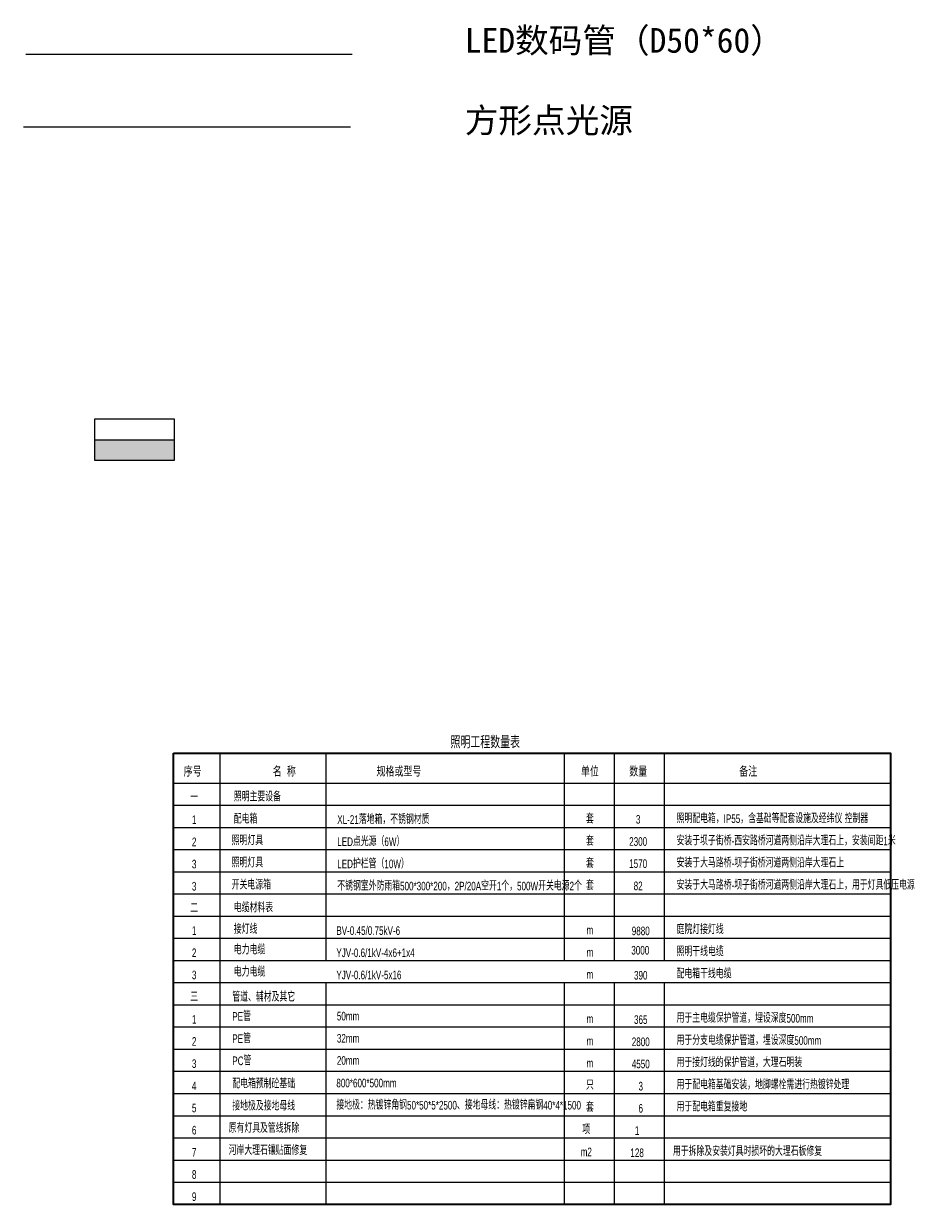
# Model space of a CAD drawing. Extents: x 39508475 to 39522402, y 3783947 to 3795549.
# Tile 143 of 256: x 39516787 to 39517153, y 3790648 to 3791127. Entities that reach past the tile are written whole.
import ezdxf
from ezdxf.enums import TextEntityAlignment as Align

# ---------------------------------------------------------------- set-up
doc = ezdxf.new("R2010")
doc.units = 0
for name, color, linetype in [('paper', 7, 'CONTINUOUS'), ('拆迁面积', 10, 'CONTINUOUS'), ('照明平面导线层', 6, 'CONTINUOUS'), ('道路照明', 200, 'CONTINUOUS')]:
    doc.layers.add(name, color=color, linetype=linetype)
doc.layers.add('TEXT1_ZJ', color=7, linetype='CONTINUOUS', lineweight=0)
doc.styles.add('FSTB', font='fsdb_e.shx', dxfattribs={"width": 0.7, "bigfont": 'tjhzf.shx'})
doc.styles.add('HT', font='simhei.ttf')
doc.styles.get("Standard").update_dxf_attribs({"font": 'txt', "width": 1.1})
doc.styles.add('仿宋1', font='fsdb_e.shx', dxfattribs={"width": 0.707, "bigfont": 'tjhzf.shx'})
doc.linetypes.add('FENCELINE2', pattern='A,6.35,-2.54,[132,ltypeshp.shx,S=2.54,R=0,X=-2.54,Y=0],-2.54,25.4', length=36.83)
doc.linetypes.add('HOT_WATER_SUPPLY', pattern='A,12.7,-5.08,["HW",Standard,S=2.54,R=0,X=-2.54,Y=-1.27],-5.08', length=22.86)

# ---------------------------------------------------------------- blocks, each defined once
blk = doc.blocks.new('控制箱')
at = {"layer": '拆迁面积', "ltscale": 0.1}
blk.add_hatch(color=3, dxfattribs=at).paths.add_polyline_path([(39516847.78, 3790949.33), (39516847.78, 3790957.83), (39516815.65, 3790957.83), (39516815.65, 3790949.33)])
at = {"layer": '拆迁面积', "color": 3, "ltscale": 0.1}
blk.add_line((39516815.65, 3790957.83), (39516847.78, 3790957.83), dxfattribs=at)
blk.add_lwpolyline([(39516815.65, 3790966.32), (39516847.78, 3790966.32), (39516847.78, 3790949.33), (39516815.65, 3790949.33)], close=True, dxfattribs=at)

msp = doc.modelspace()

# ---------------------------------------------------------------- linework, layer by layer
at = {"layer": 'paper', "color": 0, "lineweight": 20}
for p, q in [((39516866.30959, 3790830.59839), (39516866.30959, 3790647.50416)), ((39516909.36366, 3790830.59839), (39516909.36366, 3790818.50416)), ((39516909.36366, 3790830.59839), (39516909.36366, 3790755.50416)), ((39517006.09461, 3790830.59839), (39517006.09461, 3790818.50416)), ((39517026.34461, 3790830.59839), (39517026.34461, 3790818.50416)), ((39517046.59461, 3790830.59839), (39517046.59461, 3790818.50416)), ((39516847.55959, 3790818.50416), (39517138.36191, 3790818.50416)), ((39516847.55959, 3790818.50416), (39517138.36191, 3790818.50416)), ((39516847.55959, 3790818.50416), (39516866.30959, 3790818.50416)), ((39516847.55959, 3790818.50416), (39517138.36191, 3790818.50416)), ((39516847.55959, 3790818.50416), (39517138.36191, 3790818.50416)), ((39516866.30959, 3790818.50416), (39517138.36191, 3790818.50416)), ((39516866.30959, 3790818.50416), (39517138.36191, 3790818.50416)), ((39516866.30959, 3790818.50416), (39517138.36191, 3790818.50416)), ((39516866.30959, 3790818.50416), (39517138.36191, 3790818.50416)), ((39516866.30959, 3790818.50416), (39517138.36191, 3790818.50416)), ((39516909.36366, 3790818.50416), (39517138.36191, 3790818.50416)), ((39516909.36366, 3790818.50416), (39517138.36191, 3790818.50416)), ((39517006.09461, 3790818.50416), (39517006.09461, 3790755.50416)), ((39517026.34461, 3790818.50416), (39517026.34461, 3790755.50416)), ((39517046.59461, 3790818.50416), (39517046.59461, 3790755.50416)), ((39516847.55959, 3790809.50416), (39517138.36191, 3790809.50416)), ((39516866.30959, 3790809.50416), (39517138.36191, 3790809.50416)), ((39516909.36366, 3790809.50416), (39517138.36191, 3790809.50416)), ((39516909.36366, 3790809.50416), (39517138.36191, 3790809.50416)), ((39516847.55959, 3790800.50416), (39516866.30959, 3790800.50416)), ((39516866.30959, 3790800.50416), (39517138.36191, 3790800.50416)), ((39516866.30959, 3790800.50416), (39517138.36191, 3790800.50416)), ((39516909.36366, 3790800.50416), (39517138.36191, 3790800.50416)), ((39516847.55959, 3790791.50416), (39516866.30959, 3790791.50416)), ((39516866.30959, 3790791.50416), (39517138.36191, 3790791.50416)), ((39516847.55959, 3790782.50416), (39516866.30959, 3790782.50416)), ((39516847.55959, 3790782.50416), (39516866.30959, 3790782.50416)), ((39516866.30959, 3790782.50416), (39517138.36191, 3790782.50416)), ((39516909.36366, 3790782.50416), (39517138.36191, 3790782.50416)), ((39516909.36366, 3790782.50416), (39517138.36191, 3790782.50416)), ((39516847.55959, 3790773.50416), (39516866.30959, 3790773.50416)), ((39516847.55959, 3790773.50416), (39516866.30959, 3790773.50416)), ((39516847.55959, 3790773.50416), (39516866.30959, 3790773.50416)), ((39516866.30959, 3790773.50416), (39517138.36191, 3790773.50416)), ((39516847.55959, 3790764.50416), (39516866.30959, 3790764.50416)), ((39516847.55959, 3790764.50416), (39516866.30959, 3790764.50416)), ((39516847.55959, 3790764.50416), (39516866.30959, 3790764.50416)), ((39516866.30959, 3790764.50416), (39517138.36191, 3790764.50416)), ((39516909.36366, 3790764.50416), (39517138.36191, 3790764.50416)), ((39516847.55959, 3790755.50416), (39516866.30959, 3790755.50416)), ((39516847.55959, 3790755.50416), (39516866.30959, 3790755.50416)), ((39516847.55959, 3790755.50416), (39516866.30959, 3790755.50416)), ((39516866.30959, 3790755.50416), (39517138.36191, 3790755.50416)), ((39516909.36366, 3790755.50416), (39516909.36366, 3790746.50416)), ((39517006.09461, 3790755.50416), (39517006.09461, 3790746.50416)), ((39517026.34461, 3790755.50416), (39517026.34461, 3790746.50416)), ((39517046.59461, 3790755.50416), (39517046.59461, 3790746.50416)), ((39516847.55959, 3790746.50416), (39516866.30959, 3790746.50416)), ((39516847.55959, 3790746.50416), (39516866.30959, 3790746.50416)), ((39516847.55959, 3790746.50416), (39516866.30959, 3790746.50416)), ((39516866.30959, 3790746.50416), (39517138.36191, 3790746.50416)), ((39516847.55959, 3790737.50416), (39516866.30959, 3790737.50416)), ((39516847.55959, 3790737.50416), (39516866.30959, 3790737.50416)), ((39516847.55959, 3790737.50416), (39516866.30959, 3790737.50416)), ((39516866.30959, 3790737.50416), (39517138.36191, 3790737.50416)), ((39516909.36366, 3790737.50416), (39516909.36366, 3790710.50416)), ((39517006.09461, 3790737.50416), (39517006.09461, 3790710.50416)), ((39517026.34461, 3790737.50416), (39517026.34461, 3790710.50416)), ((39517046.59461, 3790737.50416), (39517046.59461, 3790710.50416)), ((39516847.55959, 3790728.50416), (39516866.30959, 3790728.50416)), ((39516847.55959, 3790728.50416), (39516866.30959, 3790728.50416)), ((39516847.55959, 3790728.50416), (39516866.30959, 3790728.50416)), ((39516866.30959, 3790728.50416), (39517138.36191, 3790728.50416)), ((39516847.55959, 3790719.50416), (39517138.36191, 3790719.50416)), ((39516847.55959, 3790719.50416), (39516866.30959, 3790719.50416)), ((39516847.55959, 3790719.50416), (39516866.30959, 3790719.50416)), ((39516847.55959, 3790719.50416), (39516866.30959, 3790719.50416)), ((39516909.36366, 3790719.50416), (39517138.36191, 3790719.50416)), ((39516847.55959, 3790710.50416), (39517138.36191, 3790710.50416)), ((39516909.36366, 3790710.50416), (39516909.36366, 3790647.50416)), ((39517006.09461, 3790710.50416), (39517006.09461, 3790647.50416)), ((39517026.34461, 3790710.50416), (39517026.34461, 3790647.50416)), ((39517046.59461, 3790710.50416), (39517046.59461, 3790647.50416)), ((39516847.55959, 3790701.50416), (39517138.36191, 3790701.50416)), ((39516847.55959, 3790692.50416), (39517138.36191, 3790692.50416)), ((39516847.55959, 3790683.50416), (39517138.36191, 3790683.50416)), ((39516847.55959, 3790683.50416), (39517138.36191, 3790683.50416)), ((39516847.55959, 3790674.50416), (39517138.36191, 3790674.50416)), ((39516847.55959, 3790674.50416), (39517138.36191, 3790674.50416)), ((39516847.55959, 3790665.50416), (39517138.36191, 3790665.50416)), ((39516847.55959, 3790665.50416), (39517138.36191, 3790665.50416)), ((39516847.55959, 3790656.50416), (39517138.36191, 3790656.50416)), ((39516847.55959, 3790656.50416), (39517138.36191, 3790656.50416)), ((39516847.55959, 3790656.50416), (39517138.36191, 3790656.50416)), ((39516847.55959, 3790647.50416), (39517138.36191, 3790647.50416)), ((39516847.55959, 3790647.50416), (39517138.36191, 3790647.50416))]:
    msp.add_line(p, q, dxfattribs=at)
at = {"layer": '拆迁面积', "color": 1, "linetype": 'HOT_WATER_SUPPLY', "lineweight": 0, "ltscale": 2, "flags": 128}
msp.add_lwpolyline([(39516787.64242, 3791114.30091), (39516919.98163, 3791114.30091)], dxfattribs=at)
at = {"layer": '拆迁面积', "color": 1, "linetype": 'FENCELINE2', "flags": 128}
msp.add_lwpolyline([(39516786.77609, 3791084.81893), (39516919.39927, 3791084.81893)], dxfattribs=at)
at = {"layer": '照明平面导线层', "color": 0, "lineweight": 35}
msp.add_lwpolyline([(39516847.55959, 3790830.59839), (39517138.36191, 3790830.59839), (39517138.36191, 3790647.50416), (39516847.55959, 3790647.50416)], close=True, dxfattribs=at)

# ---------------------------------------------------------------- block references
at = {"layer": '拆迁面积', "color": 3}
msp.add_blockref('控制箱', (0, 0), dxfattribs=at)

# ---------------------------------------------------------------- texts
at = {"layer": 'TEXT1_ZJ', "style": 'HT'}
for s, p in [('LED数码管（D50*60）', (39516965.72675, 3791111.88824)), ('方形点光源', (39516965.72675, 3791079.44357))]:
    msp.add_text(s, height=10, dxfattribs=at).set_placement(p, align=Align.BOTTOM_LEFT)
at = {"layer": '道路照明', "color": 0, "linetype": 'Continuous', "lineweight": 25, "style": '仿宋1', "width": 0.7}
msp.add_text('照明工程数量表', height=5, rotation=0.0000065, dxfattribs=at).set_placement((39516974.02931, 3790832.59839), align=Align.CENTER)
at = {"layer": '道路照明', "color": 0, "linetype": 'Continuous', "lineweight": 15, "style": '仿宋1', "width": 0.7}
for s, height, p in [('序号', 4, (39516855.35245, 3790821.12916)), ('名  称', 4, (39516892.52214, 3790821.12916)), ('规格或型号', 4, (39516939.00205, 3790821.12916)), ('单位', 4, (39517016.48115, 3790821.12916)), ('数量', 4, (39517036.07578, 3790821.12916)), ('备注', 4, (39517080.68956, 3790821.12916)), ('一', 3.5, (39516855.95492, 3790810.86861)), ('1', 3.5, (39516855.95492, 3790801.86861)), ('套', 3.5, (39517016.48573, 3790802.09788)), ('3', 3.5, (39517036.05163, 3790802.02038)), ('2', 3.5, (39516855.95492, 3790792.86861)), ('套', 3.5, (39517016.48573, 3790793.09788)), ('2300', 3.5, (39517036.05163, 3790793.02038)), ('3', 3.5, (39516855.95492, 3790783.86861)), ('套', 3.5, (39517016.48573, 3790784.09788)), ('1570', 3.5, (39517036.05163, 3790784.02038)), ('3', 3.5, (39516855.95492, 3790774.86861)), ('套', 3.5, (39517016.48573, 3790775.09788)), ('82', 3.5, (39517036.05163, 3790775.02038)), ('二', 3.5, (39516855.95492, 3790765.86861)), ('1', 3.5, (39516855.95492, 3790756.86861)), ('m', 3.5, (39517016.48573, 3790757.08374)), ('9880', 3.5, (39517037.10079, 3790756.73519)), ('3000', 3.5, (39517036.91727, 3790748.88609)), ('2', 3.5, (39516855.95492, 3790747.86861)), ('m', 3.5, (39517016.48573, 3790748.08374)), ('3', 3.5, (39516855.95492, 3790738.86861)), ('390', 3.5, (39517037.10079, 3790738.73519)), ('m', 3.5, (39517016.48573, 3790739.08374)), ('三', 3.5, (39516855.95492, 3790729.86861)), ('1', 3.5, (39516855.95492, 3790720.86861)), ('m', 3.5, (39517016.48573, 3790721.08374)), ('365', 3.5, (39517037.10079, 3790720.73519)), ('2', 3.5, (39516855.95492, 3790711.86861)), ('m', 3.5, (39517016.48573, 3790712.08374)), ('2800', 3.5, (39517037.10079, 3790711.73519)), ('3', 3.5, (39516855.95492, 3790702.86861)), ('m', 3.5, (39517016.48573, 3790703.08374)), ('4550', 3.5, (39517037.10079, 3790702.73519)), ('4', 3.5, (39516855.95492, 3790693.86861)), ('只', 3.5, (39517016.48573, 3790694.08374)), ('3', 3.5, (39517037.10079, 3790693.73519)), ('5', 3.5, (39516855.95492, 3790684.86861)), ('套', 3.5, (39517016.48573, 3790685.08374)), ('6', 3.5, (39517037.10079, 3790684.73519)), ('项', 3.5, (39517015.00788, 3790676.05066)), ('6', 3.5, (39516855.95492, 3790675.86861)), ('1', 3.5, (39517035.62295, 3790675.70212)), ('7', 3.5, (39516855.95492, 3790666.86861)), ('m2', 3.5, (39517015.00788, 3790667.05066)), ('128', 3.5, (39517035.62295, 3790666.70212)), ('8', 3.5, (39516855.95492, 3790657.86861)), ('9', 3.5, (39516855.95492, 3790648.86861))]:
    msp.add_text(s, height=height, rotation=0.0000065, dxfattribs=at).set_placement(p, align=Align.CENTER)
for s, p in [('照明主要设备', (39516872.03988, 3790811.09788)), ('配电箱', (39516872.03988, 3790802.09788)), ('XL-21落地箱，不锈钢材质', (39516913.99785, 3790801.92985)), ('照明配电箱，IP55，含基础等配套设施及经纬仪 控制器', (39517051.62392, 3790802.26999)), ('照明灯具', (39516871.16088, 3790793.33909)), ('安装于坝子街桥-西安路桥河道两侧沿岸大理石上，安装间距1米', (39517051.62392, 3790793.26999)), ('照明灯具', (39516871.16088, 3790784.33909)), ('安装于大马路桥-坝子街桥河道两侧沿岸大理石上', (39517051.62392, 3790784.26999)), ('开关电源箱', (39516871.16088, 3790775.33909)), ('安装于大马路桥-坝子街桥河道两侧沿岸大理石上，用于灯具低压电源', (39517051.62392, 3790775.26999)), ('电缆材料表', (39516872.03988, 3790766.09788)), ('接灯线', (39516872.03988, 3790757.35902)), ('庭院灯接灯线', (39517051.62392, 3790757.26999)), ('BV-0.45/0.75kV-6', (39516913.63251, 3790756.86861)), ('电力电缆', (39516872.03988, 3790749.01319)), ('YJV-0.6/1kV-4x6+1x4', (39516913.63251, 3790747.86861)), ('照明干线电缆', (39517051.62392, 3790748.26999)), ('电力电缆', (39516872.03988, 3790740.01319)), ('YJV-0.6/1kV-5x16', (39516913.63251, 3790738.86861)), ('配电箱干线电缆', (39517051.62392, 3790739.26999)), ('管道、辅材及其它', (39516871.42251, 3790729.86861)), ('PE管', (39516871.42251, 3790722.02073)), ('50mm', (39516913.84543, 3790722.16005)), ('用于主电缆保护管道，埋设深度500mm', (39517051.62392, 3790721.26999)), ('PE管', (39516871.42251, 3790713.02073)), ('32mm', (39516913.84543, 3790713.16005)), ('用于分支电缆保护管道，埋设深度500mm', (39517051.62392, 3790712.26999)), ('PC管', (39516871.42251, 3790704.02073)), ('20mm', (39516913.84543, 3790704.16005)), ('用于接灯线的保护管道，大理石明装', (39517051.62392, 3790703.26999)), ('800*600*500mm', (39516913.63251, 3790695.0048)), ('配电箱预制砼基础', (39516871.42251, 3790694.65277)), ('用于配电箱基础安装，地脚螺栓需进行热镀锌处理', (39517051.62392, 3790694.26999)), ('接地极及接地母线', (39516871.42251, 3790685.65277)), ('接地极：热镀锌角钢50*50*5*2500、接地母线：热镀锌扁钢40*4*1500', (39516913.63251, 3790686.0048)), ('用于配电箱重复接地', (39517051.62392, 3790685.26999)), ('原有灯具及管线拆除', (39516869.94466, 3790676.6197)), ('河岸大理石镶贴面修复', (39516869.94466, 3790667.6197)), ('用于拆除及安装灯具时损坏的大理石板修复', (39517050.14607, 3790667.23692))]:
    msp.add_text(s, height=3.5, rotation=0.0000065, dxfattribs=at).set_placement(p)
at = {"layer": '道路照明', "color": 0, "lineweight": -2, "style": 'FSTB', "width": 0.7}
for s, p in [('LED点光源（6W）', (39516913.99785, 3790792.92985)), ('LED护栏管（10W）', (39516913.99785, 3790783.92985)), ('不锈钢室外防雨箱500*300*200，2P/20A空开1个，500W开关电源2个', (39516913.99785, 3790774.92985))]:
    msp.add_text(s, height=3.5, dxfattribs=at).set_placement(p)

doc.saveas('drawing.dxf')
